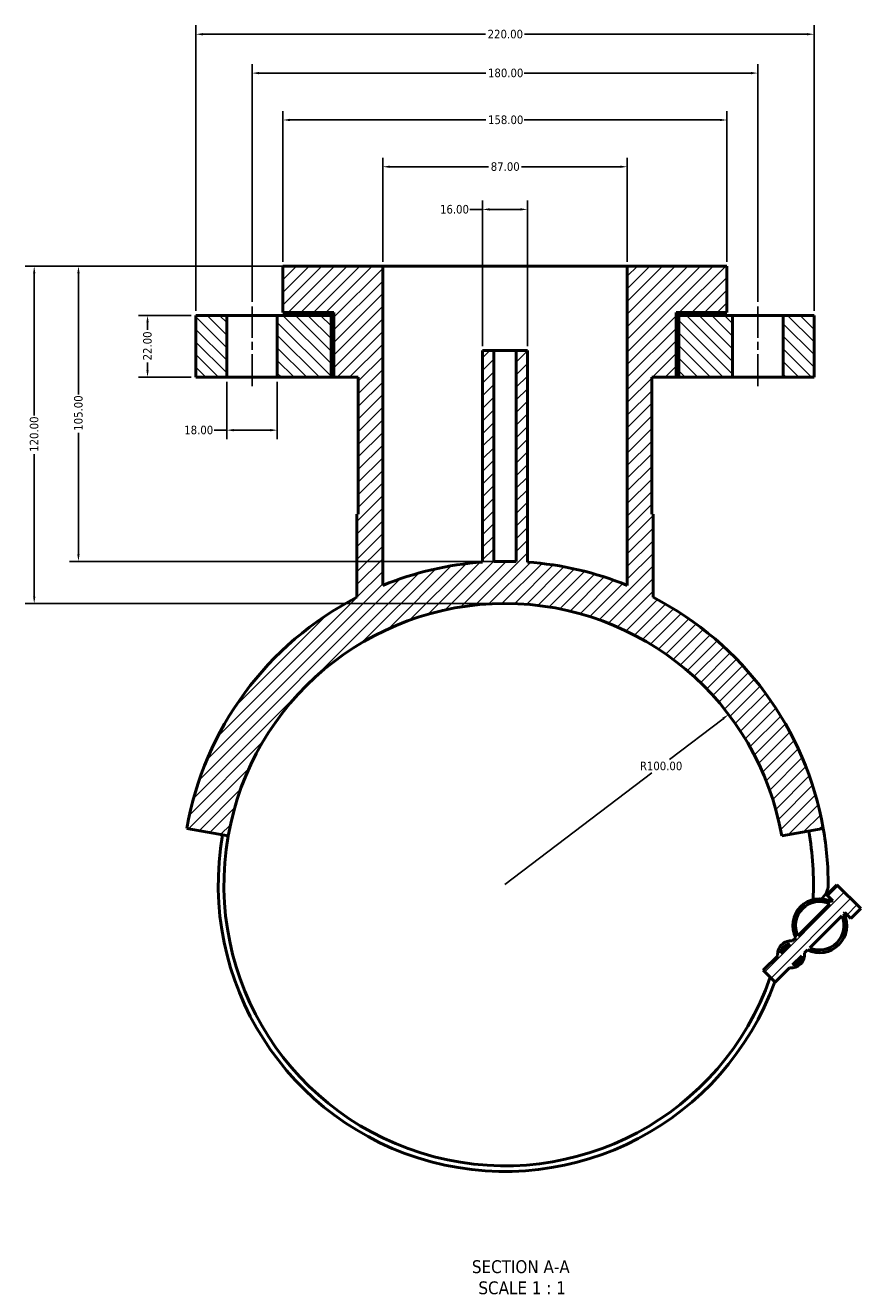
# Model space of a CAD drawing. Header units: millimetres. Extents: x -103 to 1023, y -302 to 1718.
# Tile 6 of 6: x 283 to 580, y 1268 to 1718. Entities that reach past the tile are written whole.
import ezdxf

# ---------------------------------------------------------------- set-up
doc = ezdxf.new("R2010")
doc.units = ezdxf.units.MM
doc.linetypes.add('CHAIN', pattern=[0.7087, 0.4724, -0.0591, 0.1181, -0.0591])
for name, color, linetype, lineweight in [('Centerline (ANSI)', 7, 'Continuous', 25), ('Dimension (ANSI)', 7, 'Continuous', 25), ('Hatch (ANSI)', 7, 'Continuous', 18), ('Symbol (ANSI)', 7, 'Continuous', 25), ('Visible (ANSI)', 7, 'Continuous', 50)]:
    doc.layers.add(name, color=color, linetype=linetype, lineweight=lineweight)
doc.styles.add('Label Text (ANSI)', font='tahoma.ttf')
doc.styles.add('Note Text (ANSI)', font='tahoma.ttf')
doc.dimstyles.new('Default - mm (ANSI)', dxfattribs={"dimtxt": 3.048, "dimasz": 2.5, "dimexe": 3.175, "dimexo": 1.6002, "dimgap": 0.8, "dimtad": 0, "dimtoh": 1, "dimrnd": 1e-08, "dimzin": 4, "dimdsep": 46, "dimtxsty": 'Note Text (ANSI)', "dimcen": 0.09, "dimdle": 10, "dimclrd": 256, "dimclre": 256, "dimclrt": 256, "dimadec": 1, "dimazin": 1, "dimtfac": 1, "dimtofl": 0, "dimtmove": 0, "dimatfit": 3, "dimfxl": 1, "dimtolj": 1, "dimtzin": 4, "dimlwd": -1, "dimlwe": -1, "dimarcsym": 0})

# ---------------------------------------------------------------- blocks, each defined once
blk = doc.blocks.new('*D7')
at = {"layer": 'Defpoints', "color": 0, "transparency": 16777216}
for p in [(533.13, 1472.71), (453.54, 1412.15)]:
    blk.add_point(p, dxfattribs=at)
at = {"layer": 'Dimension (ANSI)', "transparency": 16777216}
for p, q in [((531.14, 1471.19), (512.1, 1456.71)), ((453.54, 1412.15), (505.83, 1451.93))]:
    blk.add_line(p, q, dxfattribs=at)
blk.add_solid([(530.88, 1471.52), (531.39, 1470.86), (533.13, 1472.71)], dxfattribs=at)
at = {"layer": 'Dimension (ANSI)', "transparency": 16777216, "insert": (501.55, 1455.91), "char_height": 3.048, "attachment_point": 1, "style": 'Note Text (ANSI)'}
blk.add_mtext('\\A1;R100.00', dxfattribs=at)
blk = doc.blocks.new('*D9')
at = {"layer": 'Defpoints', "color": 0, "transparency": 16777216}
for p in [(461.54, 1652.35), (445.54, 1602.15), (461.54, 1602.15)]:
    blk.add_point(p, dxfattribs=at)
at = {"layer": 'Dimension (ANSI)', "transparency": 16777216}
for p, q in [((445.54, 1652.35), (441.02, 1652.35)), ((445.54, 1603.75), (445.54, 1655.52)), ((459.04, 1652.35), (448.04, 1652.35)), ((461.54, 1603.75), (461.54, 1655.52))]:
    blk.add_line(p, q, dxfattribs=at)
for points in [[(448.04, 1652.76), (448.04, 1651.93), (445.54, 1652.35)], [(459.04, 1652.76), (459.04, 1651.93), (461.54, 1652.35)]]:
    blk.add_solid(points, dxfattribs=at)
at = {"layer": 'Dimension (ANSI)', "transparency": 16777216, "insert": (430.43, 1653.93), "char_height": 3.048, "attachment_point": 1, "style": 'Note Text (ANSI)'}
blk.add_mtext('\\A1;16.00', dxfattribs=at)
blk = doc.blocks.new('*D10')
at = {"layer": 'Defpoints', "color": 0, "transparency": 16777216}
for p in [(497.04, 1667.52), (410.04, 1632.15), (497.04, 1632.15)]:
    blk.add_point(p, dxfattribs=at)
at = {"layer": 'Dimension (ANSI)', "transparency": 16777216}
for p, q in [((410.04, 1633.75), (410.04, 1670.69)), ((497.04, 1633.75), (497.04, 1670.69)), ((412.54, 1667.52), (447.69, 1667.52)), ((494.54, 1667.52), (459.39, 1667.52))]:
    blk.add_line(p, q, dxfattribs=at)
for points in [[(412.54, 1667.93), (412.54, 1667.1), (410.04, 1667.52)], [(494.54, 1667.93), (494.54, 1667.1), (497.04, 1667.52)]]:
    blk.add_solid(points, dxfattribs=at)
at = {"layer": 'Dimension (ANSI)', "transparency": 16777216, "insert": (448.49, 1669.11), "char_height": 3.048, "attachment_point": 1, "style": 'Note Text (ANSI)'}
blk.add_mtext('\\A1;87.00', dxfattribs=at)
blk = doc.blocks.new('*D11')
at = {"layer": 'Defpoints', "color": 0, "transparency": 16777216}
for p in [(532.54, 1684.15), (374.54, 1632.15), (532.54, 1632.15)]:
    blk.add_point(p, dxfattribs=at)
at = {"layer": 'Dimension (ANSI)', "transparency": 16777216}
for p, q in [((374.54, 1633.75), (374.54, 1687.33)), ((377.04, 1684.15), (446.7, 1684.15)), ((530.04, 1684.15), (460.38, 1684.15)), ((532.54, 1633.75), (532.54, 1687.33))]:
    blk.add_line(p, q, dxfattribs=at)
for points in [[(377.04, 1684.57), (377.04, 1683.74), (374.54, 1684.15)], [(530.04, 1684.57), (530.04, 1683.74), (532.54, 1684.15)]]:
    blk.add_solid(points, dxfattribs=at)
at = {"layer": 'Dimension (ANSI)', "transparency": 16777216, "insert": (447.5, 1685.75), "char_height": 3.048, "attachment_point": 1, "style": 'Note Text (ANSI)'}
blk.add_mtext('\\A1;158.00', dxfattribs=at)
blk = doc.blocks.new('*D12')
at = {"layer": 'Defpoints', "color": 0, "transparency": 16777216}
for p in [(543.54, 1700.83), (363.54, 1617.83), (543.54, 1617.83)]:
    blk.add_point(p, dxfattribs=at)
at = {"layer": 'Dimension (ANSI)', "transparency": 16777216}
for p, q in [((363.54, 1619.43), (363.54, 1704.01)), ((543.54, 1619.43), (543.54, 1704.01)), ((366.04, 1700.83), (446.7, 1700.83)), ((541.04, 1700.83), (460.38, 1700.83))]:
    blk.add_line(p, q, dxfattribs=at)
for points in [[(366.04, 1701.25), (366.04, 1700.41), (363.54, 1700.83)], [(541.04, 1701.25), (541.04, 1700.41), (543.54, 1700.83)]]:
    blk.add_solid(points, dxfattribs=at)
at = {"layer": 'Dimension (ANSI)', "transparency": 16777216, "insert": (447.5, 1702.42), "char_height": 3.048, "attachment_point": 1, "style": 'Note Text (ANSI)'}
blk.add_mtext('\\A1;180.00', dxfattribs=at)
blk = doc.blocks.new('*D13')
at = {"layer": 'Defpoints', "color": 0, "transparency": 16777216}
for p in [(343.54, 1614.65), (326.36, 1592.65), (343.54, 1592.65)]:
    blk.add_point(p, dxfattribs=at)
at = {"layer": 'Dimension (ANSI)', "transparency": 16777216}
for p, q in [((341.94, 1614.65), (323.19, 1614.65)), ((326.36, 1612.15), (326.36, 1609.47)), ((326.36, 1595.15), (326.36, 1597.84)), ((341.94, 1592.65), (323.19, 1592.65))]:
    blk.add_line(p, q, dxfattribs=at)
for points in [[(325.95, 1612.15), (326.78, 1612.15), (326.36, 1614.65)], [(325.95, 1595.15), (326.78, 1595.15), (326.36, 1592.65)]]:
    blk.add_solid(points, dxfattribs=at)
at = {"layer": 'Dimension (ANSI)', "transparency": 16777216, "insert": (324.77, 1598.64), "char_height": 3.048, "attachment_point": 1, "rotation": 90, "style": 'Note Text (ANSI)'}
blk.add_mtext('\\A1;22.00', dxfattribs=at)
blk = doc.blocks.new('*D14')
at = {"layer": 'Defpoints', "color": 0, "transparency": 16777216}
for p in [(354.54, 1592.65), (372.54, 1592.65), (372.54, 1573.82)]:
    blk.add_point(p, dxfattribs=at)
at = {"layer": 'Dimension (ANSI)', "transparency": 16777216}
for p, q in [((354.54, 1591.05), (354.54, 1570.64)), ((372.54, 1591.05), (372.54, 1570.64)), ((354.54, 1573.82), (350.02, 1573.82)), ((370.04, 1573.82), (357.04, 1573.82))]:
    blk.add_line(p, q, dxfattribs=at)
for points in [[(357.04, 1574.24), (357.04, 1573.4), (354.54, 1573.82)], [(370.04, 1574.24), (370.04, 1573.4), (372.54, 1573.82)]]:
    blk.add_solid(points, dxfattribs=at)
at = {"layer": 'Dimension (ANSI)', "transparency": 16777216, "insert": (339.43, 1575.41), "char_height": 3.048, "attachment_point": 1, "style": 'Note Text (ANSI)'}
blk.add_mtext('\\A1;18.00', dxfattribs=at)
blk = doc.blocks.new('*D15')
at = {"layer": 'Defpoints', "color": 0, "transparency": 16777216}
for p in [(410.04, 1632.15), (301.78, 1527.15), (453.54, 1527.15)]:
    blk.add_point(p, dxfattribs=at)
at = {"layer": 'Dimension (ANSI)', "transparency": 16777216}
for p, q in [((408.44, 1632.15), (298.61, 1632.15)), ((301.78, 1629.65), (301.78, 1586.49)), ((301.78, 1529.65), (301.78, 1572.81)), ((451.94, 1527.15), (298.61, 1527.15))]:
    blk.add_line(p, q, dxfattribs=at)
for points in [[(301.37, 1629.65), (302.2, 1629.65), (301.78, 1632.15)], [(301.37, 1529.65), (302.2, 1529.65), (301.78, 1527.15)]]:
    blk.add_solid(points, dxfattribs=at)
at = {"layer": 'Dimension (ANSI)', "transparency": 16777216, "insert": (300.2, 1573.61), "char_height": 3.048, "attachment_point": 1, "rotation": 90, "style": 'Note Text (ANSI)'}
blk.add_mtext('\\A1;105.00', dxfattribs=at)
blk = doc.blocks.new('*D16')
at = {"layer": 'Defpoints', "color": 0, "transparency": 16777216}
for p in [(410.04, 1632.15), (286.04, 1512.15), (453.54, 1512.15)]:
    blk.add_point(p, dxfattribs=at)
at = {"layer": 'Dimension (ANSI)', "transparency": 16777216}
for p, q in [((408.44, 1632.15), (282.87, 1632.15)), ((286.04, 1629.65), (286.04, 1578.99)), ((286.04, 1514.65), (286.04, 1565.31)), ((451.94, 1512.15), (282.87, 1512.15))]:
    blk.add_line(p, q, dxfattribs=at)
for points in [[(285.63, 1629.65), (286.46, 1629.65), (286.04, 1632.15)], [(285.63, 1514.65), (286.46, 1514.65), (286.04, 1512.15)]]:
    blk.add_solid(points, dxfattribs=at)
at = {"layer": 'Dimension (ANSI)', "transparency": 16777216, "insert": (284.46, 1566.11), "char_height": 3.048, "attachment_point": 1, "rotation": 90, "style": 'Note Text (ANSI)'}
blk.add_mtext('\\A1;120.00', dxfattribs=at)
blk = doc.blocks.new('*D17')
at = {"layer": 'Defpoints', "color": 0, "transparency": 16777216}
for p in [(563.54, 1714.65), (343.54, 1614.65), (563.54, 1614.65)]:
    blk.add_point(p, dxfattribs=at)
at = {"layer": 'Dimension (ANSI)', "transparency": 16777216}
for p, q in [((343.54, 1616.25), (343.54, 1717.83)), ((563.54, 1616.25), (563.54, 1717.83)), ((346.04, 1714.65), (446.58, 1714.65)), ((561.04, 1714.65), (460.5, 1714.65))]:
    blk.add_line(p, q, dxfattribs=at)
for points in [[(346.04, 1715.07), (346.04, 1714.24), (343.54, 1714.65)], [(561.04, 1715.07), (561.04, 1714.24), (563.54, 1714.65)]]:
    blk.add_solid(points, dxfattribs=at)
at = {"layer": 'Dimension (ANSI)', "transparency": 16777216, "insert": (447.38, 1716.24), "char_height": 3.048, "attachment_point": 1, "style": 'Note Text (ANSI)'}
blk.add_mtext('\\A1;220.00', dxfattribs=at)

msp = doc.modelspace()

# ---------------------------------------------------------------- hatches: boundary and pattern name
at = {"layer": 'Hatch (ANSI)'}
h = msp.add_hatch(dxfattribs=at)
h.set_pattern_fill('ANSI31', color=256, scale=25.4, style=0)
h.set_pattern_definition([(45, (0, 0), (-2.245064, 2.245064), [])])
edge = h.paths.add_edge_path()
edge.add_line((556.981, 1393.214), (555.896, 1392.129))
edge.add_ellipse((555.368, 1387.359), major_axis=(-4.771, 0.528), ratio=1, start_angle=270, end_angle=372.63563)
edge.add_line((550.597, 1386.83), (545.468, 1381.702))
edge.add_line((545.468, 1381.702), (549.711, 1377.459))
edge.add_line((549.711, 1377.459), (554.84, 1382.588))
edge.add_ellipse((555.368, 1387.359), major_axis=(4.771, -0.528), ratio=1, start_angle=270, end_angle=372.63563)
edge.add_line((560.139, 1387.887), (561.223, 1388.971))
edge.add_ellipse((565.55, 1397.541), major_axis=(8.57, -4.327), ratio=1, start_angle=270, end_angle=413.58009)
edge.add_line((574.12, 1401.868), (574.46, 1402.208))
edge.add_line((574.46, 1402.208), (576.581, 1400.086))
edge.add_line((576.581, 1400.086), (580.117, 1403.622))
edge.add_line((580.117, 1403.622), (571.631, 1412.107))
edge.add_line((571.631, 1412.107), (568.096, 1408.572))
edge.add_line((568.096, 1408.572), (570.217, 1406.45))
edge.add_line((570.217, 1406.45), (569.877, 1406.11))
edge.add_ellipse((565.55, 1397.541), major_axis=(-8.57, 4.327), ratio=1, start_angle=270, end_angle=413.58009)
edge = h.paths.add_edge_path(flags=0)
edge.add_line((569.128, 1405.361), (557.73, 1393.963))
edge.add_ellipse((565.55, 1397.541), major_axis=(-3.578, 7.82), ratio=1, start_angle=310.83242, end_angle=450, ccw=False)
edge = h.paths.add_edge_path(flags=0)
edge.add_line((561.973, 1389.72), (573.371, 1401.119))
edge.add_ellipse((565.55, 1397.541), major_axis=(3.578, -7.82), ratio=1, start_angle=310.83242, end_angle=450, ccw=False)
edge = h.paths.add_edge_path(flags=0)
edge.add_line((554.896, 1391.129), (551.597, 1387.831))
edge.add_ellipse((555.368, 1387.359), major_axis=(0.472, 3.771), ratio=1, start_angle=14.27271, end_angle=90, ccw=False)
edge = h.paths.add_edge_path(flags=0)
edge.add_line((555.84, 1383.588), (559.139, 1386.886))
edge.add_ellipse((555.368, 1387.359), major_axis=(-0.472, -3.771), ratio=1, start_angle=14.27271, end_angle=90, ccw=False)
edge = h.paths.add_edge_path()
edge.add_line((374.543, 1632.152), (374.543, 1615.652))
edge.add_line((374.543, 1615.652), (392.643, 1615.652))
edge.add_line((392.643, 1615.652), (392.643, 1592.652))
edge.add_line((392.643, 1592.652), (401.343, 1592.652))
edge.add_line((401.343, 1592.652), (401.343, 1543.902))
edge.add_line((401.343, 1543.902), (400.843, 1543.902))
edge.add_line((400.843, 1543.902), (400.843, 1514.366))
edge.add_ellipse((453.543, 1412.152), major_axis=(-102.214, -52.7), ratio=1, start_angle=270, end_angle=322.72506)
edge.add_line((340.29, 1432.122), (355.062, 1429.517))
edge.add_ellipse((453.543, 1412.152), major_axis=(17.365, 98.481), ratio=1, start_angle=290, end_angle=450, ccw=False)
edge.add_line((552.024, 1429.517), (566.796, 1432.122))
edge.add_ellipse((453.543, 1412.152), major_axis=(-19.97, 113.253), ratio=1, start_angle=270, end_angle=322.72506)
edge.add_line((506.243, 1514.366), (506.243, 1543.902))
edge.add_line((506.243, 1543.902), (505.743, 1543.902))
edge.add_line((505.743, 1543.902), (505.743, 1592.652))
edge.add_line((505.743, 1592.652), (514.443, 1592.652))
edge.add_line((514.443, 1592.652), (514.443, 1615.652))
edge.add_line((514.443, 1615.652), (532.543, 1615.652))
edge.add_line((532.543, 1615.652), (532.543, 1632.152))
edge.add_line((532.543, 1632.152), (497.043, 1632.152))
edge.add_line((497.043, 1632.152), (497.043, 1518.608))
edge.add_ellipse((453.543, 1412.152), major_axis=(-106.455, 43.5), ratio=1, start_angle=270, end_angle=288.23698)
edge.add_line((461.543, 1526.874), (461.543, 1602.152))
edge.add_line((461.543, 1602.152), (457.543, 1602.152))
edge.add_line((457.543, 1602.152), (457.543, 1527.083))
edge.add_ellipse((453.543, 1412.152), major_axis=(-114.93, 4), ratio=1, start_angle=270, end_angle=273.9866)
edge.add_line((449.543, 1527.083), (449.543, 1602.152))
edge.add_line((449.543, 1602.152), (445.543, 1602.152))
edge.add_line((445.543, 1602.152), (445.543, 1526.874))
edge.add_ellipse((453.543, 1412.152), major_axis=(-114.721, -8), ratio=1, start_angle=270, end_angle=288.23698)
edge.add_line((410.043, 1518.608), (410.043, 1632.152))
edge.add_line((410.043, 1632.152), (374.543, 1632.152))
h = msp.add_hatch(dxfattribs=at)
h.set_pattern_fill('ANSI31', color=256, scale=25.4, angle=90.00021, style=0)
h.set_pattern_definition([(135.0002, (0, 0), (-2.245056, -2.245072), [])])
h.paths.add_polyline_path([(354.543, 1592.652), (354.543, 1614.652), (343.543, 1614.652), (343.543, 1592.652)])
h.paths.add_polyline_path([(372.543, 1614.652), (372.543, 1592.652), (391.643, 1592.652), (391.643, 1614.652)])
h.paths.add_polyline_path([(552.543, 1614.652), (552.543, 1592.652), (563.543, 1592.652), (563.543, 1614.652)])
h.paths.add_polyline_path([(534.543, 1592.652), (534.543, 1614.652), (515.443, 1614.652), (515.443, 1592.652)])

# ---------------------------------------------------------------- linework, layer by layer
at = {"layer": 'Centerline (ANSI)', "linetype": 'CHAIN', "ltscale": 24.192183}
for p, q in [((363.543, 1589.477), (363.543, 1617.827)), ((543.543, 1589.477), (543.543, 1617.827))]:
    msp.add_line(p, q, dxfattribs=at)
at = {"layer": 'Visible (ANSI)'}
for p, q in [((374.543, 1632.152), (374.543, 1615.652)), ((410.043, 1632.152), (374.543, 1632.152)), ((410.043, 1518.608), (410.043, 1632.152)), ((410.043, 1632.152), (497.043, 1632.152)), ((532.543, 1632.152), (497.043, 1632.152)), ((497.043, 1632.152), (497.043, 1518.608)), ((532.543, 1615.652), (532.543, 1632.152)), ((354.543, 1614.652), (343.543, 1614.652)), ((343.543, 1614.652), (343.543, 1592.652)), ((354.543, 1592.652), (354.543, 1614.652)), ((354.543, 1614.652), (372.543, 1614.652)), ((372.543, 1614.652), (372.543, 1592.652)), ((391.643, 1614.652), (372.543, 1614.652)), ((374.543, 1615.652), (392.643, 1615.652)), ((391.643, 1592.652), (391.643, 1614.652)), ((391.643, 1614.652), (392.643, 1614.652)), ((392.643, 1615.652), (392.643, 1592.652)), ((514.443, 1592.652), (514.443, 1615.652)), ((514.443, 1615.652), (532.543, 1615.652)), ((514.443, 1614.652), (515.443, 1614.652)), ((534.543, 1614.652), (515.443, 1614.652)), ((515.443, 1614.652), (515.443, 1592.652)), ((534.543, 1592.652), (534.543, 1614.652)), ((534.543, 1614.652), (552.543, 1614.652)), ((552.543, 1614.652), (552.543, 1592.652)), ((563.543, 1614.652), (552.543, 1614.652)), ((563.543, 1592.652), (563.543, 1614.652)), ((449.543, 1602.152), (445.543, 1602.152)), ((445.543, 1602.152), (445.543, 1526.874)), ((449.543, 1527.083), (449.543, 1602.152)), ((449.543, 1602.152), (457.543, 1602.152)), ((461.543, 1602.152), (457.543, 1602.152)), ((457.543, 1602.152), (457.543, 1527.083)), ((461.543, 1526.874), (461.543, 1602.152)), ((343.543, 1592.652), (354.543, 1592.652)), ((372.543, 1592.652), (354.543, 1592.652)), ((372.543, 1592.652), (391.643, 1592.652)), ((391.643, 1592.652), (392.643, 1592.652)), ((392.643, 1592.652), (401.343, 1592.652)), ((401.343, 1592.652), (401.343, 1543.902)), ((505.743, 1543.902), (505.743, 1592.652)), ((505.743, 1592.652), (514.443, 1592.652)), ((514.443, 1592.652), (515.443, 1592.652)), ((515.443, 1592.652), (534.543, 1592.652)), ((552.543, 1592.652), (534.543, 1592.652)), ((552.543, 1592.652), (563.543, 1592.652)), ((401.343, 1543.902), (400.843, 1543.902)), ((400.843, 1543.902), (400.843, 1514.366)), ((506.243, 1543.902), (505.743, 1543.902)), ((506.243, 1514.366), (506.243, 1543.902)), ((340.29, 1432.122), (355.062, 1429.517)), ((552.024, 1429.517), (566.796, 1432.122)), ((568.096, 1408.572), (571.631, 1412.107)), ((580.117, 1403.622), (571.631, 1412.107)), ((569.128, 1405.361), (557.73, 1393.963)), ((568.096, 1408.572), (570.217, 1406.45)), ((570.217, 1406.45), (569.877, 1406.11)), ((561.973, 1389.72), (573.371, 1401.119)), ((574.12, 1401.868), (574.46, 1402.208)), ((574.46, 1402.208), (576.581, 1400.086)), ((576.581, 1400.086), (580.117, 1403.622)), ((554.896, 1391.129), (551.597, 1387.831)), ((556.981, 1393.214), (555.896, 1392.129)), ((550.597, 1386.83), (545.468, 1381.702)), ((555.84, 1383.588), (559.139, 1386.886)), ((560.139, 1387.887), (561.223, 1388.971)), ((549.711, 1377.459), (554.84, 1382.588)), ((545.468, 1381.702), (549.711, 1377.459))]:
    msp.add_line(p, q, dxfattribs=at)
for centre, radius, start, end in [((453.543, 1412.152), 115, 93.98902, 112.226), ((453.543, 1412.152), 115, 88.0067, 91.9933), ((453.543, 1412.152), 115, 67.774, 86.01098), ((453.543, 1412.152), 115, 117.27494, 170), ((453.543, 1412.152), 115, 10, 62.72506), ((453.543, 1412.152), 100, 10, 170), ((453.543, 1412.152), 115, 0, 10), ((453.543, 1412.152), 102, 170, 340.22469), ((453.543, 1412.152), 100, 170, 340.76573), ((453.543, 1412.152), 109.75, 357.22542, 10), ((562.139, 1412.152), 6.404, 308.27874, 0), ((565.55, 1397.541), 9.6, 63.20996, 206.79004), ((565.55, 1397.541), 8.6, 65.41621, 204.58379), ((565.55, 1397.541), 9.6, 243.20996, 26.79004), ((565.55, 1397.541), 8.6, 245.41621, 24.58379), ((555.368, 1387.359), 4.8, 83.68219, 186.31781), ((555.368, 1387.359), 3.8, 97.13635, 172.86365), ((555.368, 1387.359), 4.8, 263.68219, 6.31781), ((555.368, 1387.359), 3.8, 277.13635, 352.86365)]:
    msp.add_arc(centre, radius, start, end, dxfattribs=at)

# ---------------------------------------------------------------- texts
at = {"layer": 'Symbol (ANSI)', "char_height": 4.572, "attachment_point": 7, "style": 'Label Text (ANSI)'}
for s, insert in [('SECTION A-A', (441.777, 1273.888)), ('SCALE 1 : 1', (444.096, 1266.375))]:
    msp.add_mtext(s, dxfattribs=dict(at, insert=insert))

# ---------------------------------------------------------------- dimensions: what is measured, and where the dimension line sits
at = {"layer": 'Dimension (ANSI)'}
for base, p1, p2, angle, override, picture, middle in [((563.543, 1714.652), (343.543, 1614.652), (563.543, 1614.652), 180, {"dimgap": 0.8, "dimtoh": 0, "dimdec": 2, "dimtol": 0, "dimlim": 0, "dimtp": 0, "dimtm": 0, "dimtdec": 2, "dimatfit": 1}, '*D17', (453.543, 1714.652)), ((532.543, 1684.152), (374.543, 1632.152), (532.543, 1632.152), 180, {"dimgap": 0.8, "dimtoh": 0, "dimdec": 2, "dimtol": 0, "dimlim": 0, "dimtp": 0, "dimtm": 0, "dimtdec": 2, "dimatfit": 1}, '*D11', (453.543, 1684.152)), ((461.543, 1652.346), (445.543, 1602.152), (461.543, 1602.152), 180, {"dimgap": 0.8, "dimtoh": 0, "dimdec": 2, "dimtol": 0, "dimlim": 0, "dimtp": 0, "dimtm": 0, "dimtdec": 2, "dimatfit": 2}, '*D9', (435.329, 1652.346)), ((286.043, 1512.152), (410.043, 1632.152), (453.543, 1512.152), 90, {"dimgap": 0.8, "dimtoh": 0, "dimdec": 2, "dimtol": 0, "dimlim": 0, "dimtp": 0, "dimtm": 0, "dimtdec": 2, "dimatfit": 1}, '*D16', (286.043, 1572.152)), ((301.782, 1527.152), (410.043, 1632.152), (453.543, 1527.152), 90, {"dimgap": 0.8, "dimtoh": 0, "dimdec": 2, "dimtol": 0, "dimlim": 0, "dimtp": 0, "dimtm": 0, "dimtdec": 2, "dimatfit": 1}, '*D15', (301.782, 1579.652)), ((326.362, 1592.652), (343.543, 1614.652), (343.543, 1592.652), 90, {"dimgap": 0.8, "dimtoh": 0, "dimdec": 2, "dimtol": 0, "dimlim": 0, "dimtp": 0, "dimtm": 0, "dimtdec": 2, "dimatfit": 1}, '*D13', (326.362, 1603.652))]:
    dim = msp.add_linear_dim(base=base, p1=p1, p2=p2, angle=angle, dimstyle='Default - mm (ANSI)', override=override, dxfattribs=at)
    dim.commit()
    dim.dimension.update_dxf_attribs({"geometry": picture, "text_midpoint": middle, "dimtype": 160})
for base, p1, p2, override, picture, middle in [((543.543, 1700.83), (363.543, 1617.827), (543.543, 1617.827), {"dimgap": 0.8, "dimtoh": 0, "dimdec": 2, "dimtol": 0, "dimlim": 0, "dimtp": 0, "dimtm": 0, "dimtdec": 2, "dimatfit": 1}, '*D12', (453.543, 1700.83)), ((497.043, 1667.516), (410.043, 1632.152), (497.043, 1632.152), {"dimgap": 0.8, "dimtoh": 0, "dimdec": 2, "dimtol": 0, "dimlim": 0, "dimtp": 0, "dimtm": 0, "dimtdec": 2, "dimatfit": 1}, '*D10', (453.543, 1667.516)), ((372.543, 1573.819), (354.543, 1592.652), (372.543, 1592.652), {"dimgap": 0.8, "dimtoh": 0, "dimdec": 2, "dimtol": 0, "dimlim": 0, "dimtp": 0, "dimtm": 0, "dimtdec": 2, "dimatfit": 2}, '*D14', (344.329, 1573.819))]:
    dim = msp.add_linear_dim(base=base, p1=p1, p2=p2, dimstyle='Default - mm (ANSI)', override=override, dxfattribs=at)
    dim.commit()
    dim.dimension.update_dxf_attribs({"geometry": picture, "text_midpoint": middle, "dimtype": 160})
dim = msp.add_radius_dim(center=(453.543, 1412.152), mpoint=(533.125, 1472.705), dimstyle='Default - mm (ANSI)', override={"dimgap": 0.8, "dimtih": 1, "dimdec": 2, "dimlfac": 1, "dimcen": 0, "dimdle": 0, "dimtol": 0, "dimlim": 0, "dimtp": 0, "dimtm": 0, "dimtdec": 2, "dimtmove": 2}, dxfattribs=at)
dim.commit()
dim.dimension.update_dxf_attribs({"geometry": '*D7', "text_midpoint": (508.963, 1454.321), "dimtype": 164})

doc.saveas('drawing.dxf')
